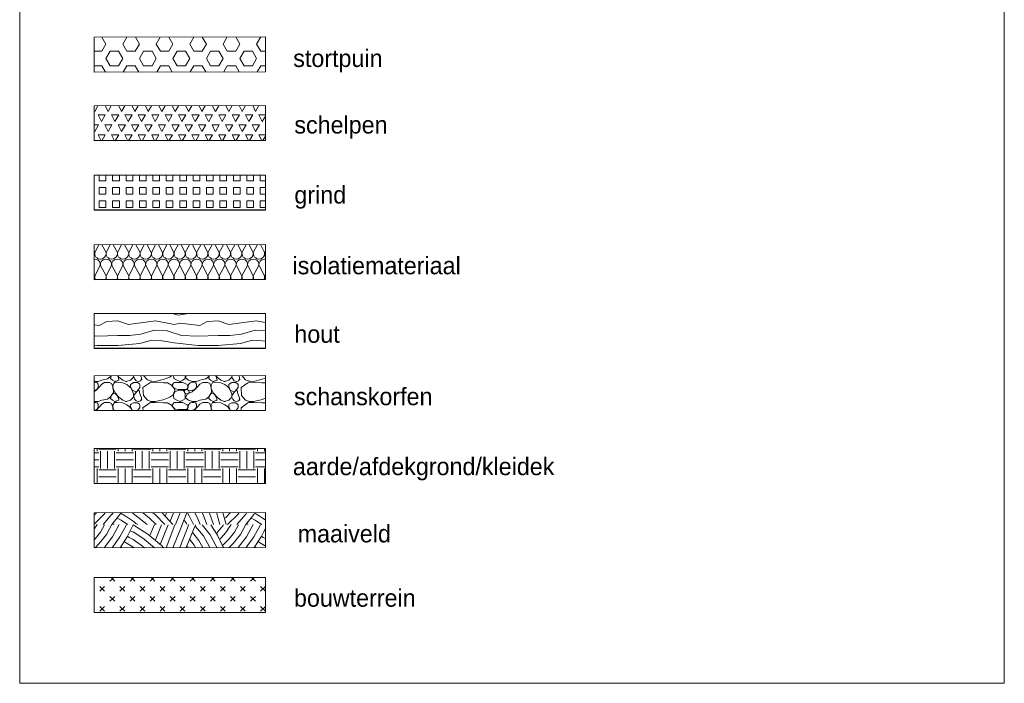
# Model space of a CAD drawing. Header units: millimetres. Extents: x -16321526 to -4431526, y 5084381 to 13484381.
# Tile 35 of 49: x -15394769 to -15112042, y 11851889 to 12042277. Entities that reach past the tile are written whole.
import ezdxf

# ---------------------------------------------------------------- set-up
doc = ezdxf.new("R2010")
doc.units = ezdxf.units.MM
for name, color, linetype, lineweight in [('N-AR-Bouwterrein', 7, 'Continuous', 0), ('N-AR-Grind', 7, 'Continuous', 0), ('N-AR-Grond Overzicht', 7, 'Continuous', 0), ('N-AR-Hout', 7, 'Continuous', 0), ('N-AR-Isolatiemateriaal', 7, 'Continuous', 0), ('N-AR-Maaiveld', 7, 'Continuous', 0), ('N-AR-Schanskorven', 7, 'Continuous', 0), ('N-AR-Schelpen', 7, 'Continuous', 0), ('N-AR-Stortpuin', 7, 'Continuous', 0), ('N-DI-Kadertekening', 7, 'Continuous', 30), ('N-TE-Tekst', 7, 'Continuous', 0), ('N-VH-Bestrating-Bandenlijn', 7, 'Continuous', 0)]:
    doc.layers.add(name, color=color, linetype=linetype, lineweight=lineweight)
doc.styles.add('0.25 (1 200)', font='dgn032.shx', dxfattribs={"height": 0.5})

msp = doc.modelspace()

# ---------------------------------------------------------------- hatches: boundary and pattern name
at = {"layer": 'N-AR-Bouwterrein', "linetype": 'Continuous'}
h = msp.add_hatch(dxfattribs=at)
h.set_pattern_fill('DGN_CROSS1', color=256, scale=30, style=0, pattern_type=2)
h.set_pattern_definition([(45.55341, (-15308278.21, 11889823.82), (5769.99996, 5760.00004), [1936.396, -385342.84]), (314.44659, (-15308278.21, 11891206.22), (5769.99996, -5760.00004), [1936.396, -385342.84]), (44.95, (-15305393.2, 11892704), (2e-05, 5760), [978.35, -7174.6]), (315.05, (-15310471, 11893395), (-2e-05, 5760), [978.35, -7174.6]), (44.95, (-15310471, 11887635), (2e-05, 5760), [978.35, -7174.6]), (315.05, (-15305393.2, 11888326.2), (-2e-05, 5760), [978.35, -7174.6])])
h.paths.add_polyline_path([(-15324212, 11872230), (-15373396, 11872189), (-15373399, 11882225), (-15324229, 11882266)])
at = {"layer": 'N-AR-Grind', "linetype": 'Continuous'}
h = msp.add_hatch(dxfattribs=at)
h.set_pattern_fill('DGN_SQUARE', color=256, scale=20, style=0, pattern_type=2)
h.set_pattern_definition([(0, (-15298775.5, 11996079), (0, 3840), [1925, -1925]), (90, (-15296850.5, 11996079), (-3850, 2e-13), [1920, -1920]), (180, (-15296850.5, 11997999), (-5e-13, -3840), [1925, -1925]), (270, (-15298775.5, 11997999), (3850, -7e-13), [1920, -1920])])
h.paths.add_polyline_path([(-15324212, 11987645), (-15373396, 11987603), (-15373399, 11997640), (-15324229, 11997681)])
at = {"layer": 'N-AR-Grond Overzicht', "linetype": 'Continuous'}
h = msp.add_hatch(dxfattribs=at)
h.set_pattern_fill('DGN_EARTH', color=256, scale=50, style=0, pattern_type=2)
h.set_pattern_definition([(0, (-15296999, 11927978), (0, 9965), [5005, -5005]), (0, (-15296999, 11925985), (0, 9965), [5005, -5005]), (0, (-15296999, 11923992), (0, 9965), [5005, -5005]), (270, (-15291493, 11928477), (10010, -2e-12), [4982.5, -4982.5]), (270, (-15289491, 11928477), (10010, -2e-12), [4982.5, -4982.5]), (270, (-15287489, 11928477), (10010, -2e-12), [4982.5, -4982.5]), (270, (-15296448, 11933459), (10010, -2e-12), [4982.5, -4982.5]), (270, (-15294446, 11933459), (10010, -2e-12), [4982.5, -4982.5]), (270, (-15292444, 11933459), (10010, -2e-12), [4982.5, -4982.5]), (0, (-15291994, 11933011), (0, 9965), [5005, -5005]), (0, (-15291994, 11931018), (0, 9965), [5005, -5005]), (0, (-15291994, 11928975), (0, 9965), [5005, -5005])])
h.paths.add_polyline_path([(-15324212, 11909252), (-15373396, 11909210), (-15373399, 11919247), (-15324229, 11919288)])
at = {"layer": 'N-AR-Hout', "linetype": 'Continuous'}
h = msp.add_hatch(dxfattribs=at)
h.set_pattern_fill('DGN_WOOD4', color=256, scale=300, style=0, pattern_type=2)
h.set_pattern_definition([(354.6552, (-15337918.9, 11972612), (144299, -14400.001), [4637.7, -459135.5]), (10.284, (-15333301.4, 11972180), (230878.4, 43200), [4839.6, -317801.4]), (353.673, (-15328539.5, 11973044), (144299, -14400), [5226.6, -256103.4]), (345.2857, (-15323344.74, 11972467.96), (57719.6, -14400), [2834.65, -564094.44]), (8.8626, (-15320603.1, 11971748), (375177.4, 57600), [4673.4, -462663.1]), (1.1434, (-15315985.5, 11972467.96), (28859.8, -0.0003), [3608.2, -718030.5]), (1.2428, (-15312378, 11972539.96), (28859.8, 9e-05), [3319.66, -660611.9]), (182.0909, (-15309059.14, 11965915.96), (-779214.5999, -28800.0016), [5920.2, -1178119.94]), (177.3218, (-15314975.4, 11965699.96), (-317457.8, 14399.9985), [4622.6, -919900.83]), (161.897, (-15319592.96, 11965915.96), (-750354.798, 244800.0055), [4402.6, -876117.6]), (177.7141, (-15323777.63, 11967283.96), (-375177.4, 14400.002), [3610.35, -718459.23]), (196.472, (-15327385.1, 11967427.96), (-144299, -43199.9997), [4062.8, -808500.75]), (187.4162, (-15331281.2, 11966275.96), (-548336.2, -72000), [3346.9, -666028]), (178.7572, (-15334600.06, 11965843.96), (-634915.6, 14400.005), [3319.66, -660611.9]), (340.384, (-15337919, 11970092), (86579.4, -28800), [3217, -211248.7]), (7.891, (-15334888.66, 11969011.96), (202018.6, 28800), [7866.6, -516575.7]), (349.3086, (-15327096.5, 11970091.96), (230878.4, -43200.001), [5433.4, -1081243.34]), (11.7446, (-15321757.4, 11969084), (202018.6, 43200), [1768.6, -351954.3]), (353.4316, (-15320025.9, 11969444), (115439.2, -14400), [5664.8, -371991.5]), (26.518, (-15314398, 11968796), (4e-05, 14400), [2419, -29834]), (3.8924, (-15312233.7, 11969875.96), (432897, 28799.9967), [3181.9, -633201.66]), (5.1837, (-15337919, 11963036), (144299, 14400), [6375.2, -312386.3]), (15.1241, (-15331569.8, 11963611.96), (317457.8005, 86399.998), [3587.43, -713899.4]), (357.1435, (-15328106.6, 11964548), (28859.8, -4e-05), [2889.6, -286067.5]), (350.557, (-15325220.6, 11964404), (28859.8, 3e-05), [3510.7, -84258]), (353.33924, (-15321757.45, 11963827.96), (865794.0007, -100799.9946), [6828.14, -1358800.02]), (0, (-15314975, 11963036), (0, 14400), [5916.3, -22943.5]), (5.8275, (-15337918.94, 11960227.96), (1125532.1996, 115200.005), [6382.14, -1270045.47]), (14.008, (-15331570, 11960876), (28859.8, 14400), [3569.3, -55919.4]), (357.1435, (-15328106.6, 11961740), (28859.8, -4e-05), [2889.6, -286067.5]), (355.923, (-15325220.6, 11961596), (173158.8, -14400), [4050.6, -198480.5]), (350.1262, (-15321180.25, 11961307.96), (663775.3989, -115200.0059), [6298.15, -1253331.17]), (0, (-15314975, 11960228), (0, 14400), [5916.3, -22943.5])])
h.paths.add_polyline_path([(-15324212, 11947971), (-15373396, 11947930), (-15373399, 11957966), (-15324229, 11958007)])
at = {"layer": 'N-AR-Isolatiemateriaal', "linetype": 'Continuous'}
h = msp.add_hatch(dxfattribs=at)
h.set_pattern_fill('DGN_BATEN', color=256, scale=35, style=0, pattern_type=2)
h.set_pattern_definition([(169.67088, (-15277335.52, 11973566.66), (-74826.935, 13440), [562.18, -111873.68]), (149.4525, (-15277888.6, 11973667.46), (-13013.38, 6720), [396.65, -26046.91]), (140.4356, (-15278230.2, 11973869.1), (-6506.69, 6720), [422.01, -20678.7]), (121.63987, (-15278555.53, 11974137.86), (-29280.10475, 47040.00015), [434.13, -86391.45]), (109.39684, (-15278783.26, 11974507.46), (-9760.0351, 26879.99995), [391.84, -77976.26]), (90, (-15278913.4, 11974877), (-3253.34, 2e-13), [403.2, -6316.8]), (95.5305, (-15278913.4, 11975280.26), (-3253.345, 26880), [168.79, -33588.35]), (61.4253, (-15278929.66, 11975448.26), (26026.7598, 47040.0002), [3366.91, -57849.61]), (91.54066, (-15277319.26, 11978405.06), (-3253.3447, 114240), [605.02, -120398.72]), (109.9558, (-15277335.5, 11979009.86), (-3253.345, 6720), [428.96, -28168.12]), (123.6508, (-15277481.92, 11979413.06), (-13013.3801, 20160), [322.91, -64259.07]), (134.076, (-15277660.9, 11979681.9), (3253.345, -3e-05), [374.16, -8979.74]), (151.83018, (-15277921.13, 11979950.66), (-74826.93466, 40320.0006), [498.21, -99144.56]), (170.97176, (-15278360.33, 11980185.86), (-3253.345, -2e-06), [642.36, -42181.67]), (195.39803, (-15278994.73, 11980286.66), (-22773.415, -6719.9999), [759.26, -49857.84]), (219.05838, (-15279726.73, 11980085.06), (-16266.72493, -13440.0001), [586.56, -116725.93]), (242.93184, (-15280182.2, 11979715.46), (-58560.20935, -114240.00033), [679.195, -135159.82]), (262.1247, (-15280491.27, 11979110.66), (-3253.345, -20160), [474.88, -47013]), (274.6131, (-15280556.34, 11978640.26), (3253.345, -33600), [202.26, -40248.79]), (298.303584, (-15280540.068, 11978438.656), (289547.708567, -537599.99806), [3396.454, -675894.32]), (270, (-15278929.7, 11975448.3), (3253.34, -6e-13), [504, -6216]), (253.40987, (-15278929.66, 11974944.26), (-9760.03496, -33600), [455.77, -90698.83]), (236.3492, (-15279059.8, 11974507.46), (-13013.3801, -20160), [322.91, -64259.07]), (227.39077, (-15279238.73, 11974238.66), (-55306.8646, -60480.00037), [456.53, -90849.31]), (208.16982, (-15279547.8, 11973902.66), (-74826.93466, -40320.0006), [498.21, -99144.56]), (190.9595, (-15279987, 11973667.46), (-68320.24504, -13439.9998), [530.2, -105510.83])])
h.paths.add_polyline_path([(-15324212, 11967702), (-15373396, 11967660), (-15373399, 11977697), (-15324229, 11977738)])
at = {"layer": 'N-AR-Maaiveld', "linetype": 'Continuous'}
h = msp.add_hatch(dxfattribs=at)
h.set_pattern_fill('DGN_GRADE2', color=256, scale=200, style=0, pattern_type=2)
h.set_pattern_definition([(105.65414, (-15297113, 11906943.56), (-38451.5993, 135284.8003), [3562.6, -708953.23]), (115.4136, (-15298074.3, 11910374), (-115354.8015, 241579.9993), [3584, -713212.3]), (123.1174, (-15299612.35, 11913611.17), (-38451.6, 57979.2), [3518.9, -700263.7]), (68.0807, (-15313262.67, 11907958.2), (307612.7996, 763392.8002), [9270.4, -917769.63]), (68.9834, (-15314608.47, 11909552.62), (422967.6001, 1101604.8), [7505.08, -1493511.76]), (67.626, (-15316146.5, 11910953.8), (76903.2, 183600.8), [6060.9, -296985.5]), (68.3015, (-15317492.3, 11912210), (38451.6, 86968.8), [4680, -99321.2]), (66.4802, (-15319030.4, 11913514.53), (230709.6036, 531475.9986), [3372.4, -671106.46]), (105.4472, (-15299035.57, 11906943.56), (-115354.8025, 415517.5994), [3609.13, -718216.17]), (117.7738, (-15299996.86, 11910422.3), (-76903.1994, 144948.0002), [3713.3, -738942.65]), (128.9841, (-15301727.2, 11913707.8), (-38451.5997, 48316.0002), [3667.27, -729786.56]), (109.0864, (-15300765.9, 11906943.6), (-38451.6, 106295.2), [3527.7, -231654.7]), (119.23015, (-15301919.44, 11910277.36), (-38451.6, 67642.4), [3543.43, -705141.65]), (130.964, (-15303649.77, 11913369.6), (-192257.9985, 222253.6013), [3519.14, -700309.26]), (109.8873, (-15302688.5, 11906943.6), (-38451.6, 96632), [2826, -110210.3]), (118.6417, (-15303649.77, 11909600.94), (-153806.4014, 280232.799), [2807.7, -558728.1]), (127.902, (-15304995.6, 11912065.05), (-38451.6, 48316), [2816.7, -560519.1]), (111.2168, (-15304611.06, 11906943.6), (-38451.6, 96632), [2125, -422873.7]), (117.6355, (-15305380.1, 11908924.5), (-76903.2, 144948), [2072.44, -412415.4]), (129.3258, (-15306341.4, 11910760.5), (-230709.602, 280232.798), [2123.6, -422602.24]), (115.5245, (-15306533.6, 11906943.6), (-38451.6, 77305.6), [1338.5, -266369.6]), (116.4456, (-15307110.4, 11908151.5), (-38451.6, 67642.4), [1295, -85045.4]), (117.4304, (-15307687.2, 11909311), (-38451.6, 77305.6), [1252, -249154.4]), (111.6985, (-15308456.2, 11906943.6), (-38451.6, 86968.8), [520, -103481.3]), (128.514, (-15308648.5, 11907427), (-38451.6, 38652.8), [617.5, -61131.7]), (111.6985, (-15309033, 11907910), (-38451.6, 86968.8), [520, -103481.3]), (49.7013, (-15294036.87, 11906943.56), (384516.002, 454170.3984), [3864.35, -769005.8]), (54.52296, (-15291537.5, 11909890.83), (192258.0008, 270569.5996), [3975.17, -791058.8]), (60.73165, (-15289230.4, 11913128), (346064.405, 618444.7972), [3932.46, -782558.6]), (45.15, (-15296728.5, 11906943.6), (38451.6, 28989.6), [4089, -50432]), (52.329, (-15293844.6, 11909842.5), (230709.6, 299559.2), [4089.75, -813860.2]), (61.4055, (-15291345.25, 11913079.7), (269161.1985, 492823.201), [4017.03, -799388.8]), (47.6385, (-15297305.25, 11908876.2), (115354.8, 125621.6), [3138.64, -624589.96]), (50.9727, (-15295190.4, 11911195.37), (38451.5996, 48316.0003), [3358.53, -668348.4]), (61.2397, (-15293075.6, 11913804.4), (38451.6, 67642.4), [3196.7, -316470.1]), (45.9343, (-15298074.3, 11910760.5), (38451.6, 38652.8), [2487.94, -495100.5]), (51.486, (-15296344, 11912548), (38451.6, 38652.8), [2470, -59279.2]), (60.384, (-15294806, 11914481), (38451.6, 57979.2), [2334.2, -75473.4]), (47.4396, (-15298843.3, 11912500), (76903.2, 86968.8), [1705.5, -168845.1]), (55.5473, (-15297689.8, 11913756.1), (153806.402, 222253.599), [1699.2, -338144.2]), (56.448, (-15296728.5, 11915157.3), (38451.6, 48316), [1739.3, -67831.6]), (53.2735, (-15299804.6, 11914191), (76903.2, 106295.2), [964.5, -191938]), (45.15, (-15299228, 11914964), (38451.6, 28989.6), [1090.4, -53430.8]), (54.9232, (-15298458.8, 11915737), (76903.2, 106295.2), [1003.7, -199727]), (51.94654, (-15291537.5, 11906943.56), (422967.6005, 541139.1995), [3742.88, -744832.5]), (56.8435, (-15289230.4, 11909890.83), (38451.5999, 57979.2), [3866.76, -769484.97]), (63.2335, (-15287115.6, 11913128), (307612.796, 608781.6021), [3842.12, -764582.4]), (329.6133, (-15288846, 11910132.4), (38451.6, -19326.4), [1337.2, -132387.2]), (326.1718, (-15287692.4, 11909456), (76903.2, -48316), [1388.6, -137474.2]), (326.1718, (-15286538.8, 11908683), (76903.2, -48316), [1388.6, -137474.2]), (322.986, (-15286154, 11914867), (6e-05, 9663.2), [240.8, -47914.4]), (339.3455, (-15285962, 11914722.4), (38451.6, -9663.2), [411, -81774.8]), (322.986, (-15285577.5, 11914577.5), (6e-05, 9663.2), [240.8, -47914.4]), (322.986, (-15286923, 11913225), (38451.6, -19326.4), [481.6, -47673.6]), (333.315, (-15286539, 11912935), (7e-05, 9663.2), [645.5, -42389.8]), (329.6133, (-15285962, 11912644.8), (38451.6, -19326.4), [668.6, -133055.8]), (327.86, (-15287884.6, 11911678.5), (38451.6, -19326.4), [908.2, -89913.2]), (331.0628, (-15287115.6, 11911195.4), (38451.6, -19326.4), [1098.4, -218587.3]), (325.3518, (-15286154.3, 11910663.9), (38451.6, -28989.6), [934.8, -186028]), (327.3932, (-15323836.86, 11916558.44), (76903.2, -48316), [5021.05, -497084]), (320.3305, (-15319607.2, 11913852.75), (269161.199, -222253.601), [4995.4, -494544.97]), (311.29995, (-15315762.02, 11910663.9), (76903.2, -86968.8), [4952.1, -985466.35]), (68.20267, (-15309802.02, 11906943.56), (730580.41454, 1826344.79416), [10355.25, -2060695.2]), (326.3671, (-15323836.86, 11914480.85), (538322.401, -357538.3985), [3925.5, -781175.25]), (320.7597, (-15320568.5, 11912306.6), (38451.6, -28989.6), [3971.8, -194616.2]), (313.3564, (-15317492.34, 11909794.2), (192258, -202927.2), [3920.6, -780195.4]), (324.5476, (-15323836.9, 11912355), (38451.6, -28989.6), [2832.2, -280386.8]), (322.2291, (-15321529.76, 11910712.2), (38451.6, -28989.6), [2918.65, -580811.9]), (314.1432, (-15319222.66, 11908924.5), (38451.6, -38652.8), [2760.5, -549344.56]), (322.986, (-15323837, 11910132.4), (38451.6, -19326.4), [1685.4, -46469.8]), (321.6974, (-15322491, 11909117.8), (38451.6, -28989.6), [1714.95, -341275.5]), (320.4526, (-15321145.2, 11908054.8), (153806.4, -125621.599), [1745.3, -347316.9]), (322.986, (-15323837, 11907910), (38451.6, -19326.4), [481.6, -47673.6]), (318.666, (-15323452.3, 11907620), (38451.6, -28989.6), [512, -101906.6]), (329.613, (-15323067.8, 11907281.8), (38451.6, -19326.4), [668.6, -133055.8]), (68.3015, (-15311724.6, 11906943.6), (38451.6, 86968.8), [10400.1, -93601.2]), (333.315, (-15291345, 11907185), (7e-05, 9663.2), [215.2, -42820]), (345.893, (-15291153, 11907088.5), (-4e-05, 9663.2), [198.2, -39449]), (270, (-15290960, 11907040), (38452, -7e-12), [96.6, -9566.6]), (333.315, (-15289999.4, 11908779.6), (7e-05, 9663.2), [1291, -41744.2]), (326.8394, (-15288845.9, 11908199.8), (76903.2, -48316), [1148.3, -228512.2]), (326.8394, (-15287884.6, 11907571.7), (76903.2, -48316), [1148.3, -228512.2])])
h.paths.add_polyline_path([(-15324212, 11890823), (-15373396, 11890781), (-15373399, 11900818), (-15324229, 11900859)])
at = {"layer": 'N-AR-Schanskorven', "linetype": 'Continuous'}
h = msp.add_hatch(dxfattribs=at)
h.set_pattern_fill('DGN_STONWL', color=256, scale=200, style=0, pattern_type=2)
h.set_pattern_definition([(160.6467, (-15320527.95, 11944246.1), (-84549, 28872), [1045.5, -208050.9]), (148.422, (-15321514.4, 11944592.6), (-28183, 11548.8), [992.4, -32088.9]), (99.2405, (-15322359.8, 11945112.3), (-28182.999, 167457.6), [877.55, -174632]), (76.916, (-15322500.8, 11945978.4), (28183, 115488), [622.5, -123871.9]), (55.114, (-15322360, 11946584.8), (28183, 34646.4), [492.8, -48783.2]), (25.9481, (-15322078, 11946988.96), (140915, 69292.799), [1253.7, -249487.4]), (358.6959, (-15320950.7, 11947537.5), (28183, -0.0002), [1268.56, -252444.16]), (309.1265, (-15319682.5, 11947508.7), (28183, -28872), [670, -43991.6]), (281.9806, (-15319259.7, 11946989), (28183, -127036.8), [678.84, -135089.7]), (270, (-15319120, 11946325), (28183, -5e-12), [1299.2, -4475.2]), (211.578, (-15319119, 11945025.7), (-9e-05, 5774.4), [827, -32254.3]), (206.185, (-15319823.4, 11944592.6), (-56366, -28872), [785.15, -156245.2]), (0, (-15320528, 11944246), (0, 5774.4), [0, -28183]), (0, (-15320528, 11944246), (0, 5774.4), [0, -28183]), (171.6739, (-15320950.7, 11947710.8), (-112732, 17323.2), [996.9, -198385.6]), (139.2868, (-15321937.1, 11947855.1), (-28183, 23097.6), [929.54, -184978]), (102.5084, (-15322641.7, 11948461.4), (-28183, 121262.4), [650.6, -129474.8]), (50.8735, (-15322782.6, 11949096.6), (28183, 28872), [670, -43991.6]), (15.2796, (-15322359.8, 11949616.3), (28183, 5774.4), [438.2, -87209]), (0, (-15321937, 11949732), (0, 5774.4), [0, -28183]), (0, (-15321937, 11949732), (0, 5774.4), [2113.7, -26069.3]), (333.3964, (-15319823.4, 11949731.8), (197280.9995, -98164.801), [1418.4, -282263]), (309.1265, (-15318555, 11949096.6), (28183, -28872), [223.3, -44438.2]), (281.9806, (-15318414.2, 11948923.4), (28183, -127036.8), [678.84, -135089.7]), (232.381, (-15318273.3, 11948259.3), (-56366, -75067.2), [692.6, -137819.6]), (180, (-15318696, 11947711), (-7e-13, -5774.4), [563.7, -27619.3]), (180, (-15319260, 11947711), (-7e-13, -5774.4), [1691, -26492]), (0, (-15320950.7, 11947711), (0, 5774.4), [0, -28183]), (0, (-15320950.7, 11947711), (0, 5774.4), [0, -28183]), (174.151, (-15318414.2, 11946440.4), (-28183, 5774.4), [566.6, -56094.4]), (129.1265, (-15318978, 11946498), (-28183, 28872), [446.6, -44215]), (112.1327, (-15319259.7, 11946844.6), (-28183, 63518.4), [374, -74430.9]), (50.8735, (-15319400.6, 11947191), (28183, 28872), [223.3, -44438.2]), (50.8735, (-15319259.7, 11947364.3), (28183, 28872), [446.6, -44215]), (346.1868, (-15318977.9, 11947710.8), (112732, -28872), [725.56, -144386.16]), (270, (-15318273, 11947538), (28183, -5e-12), [28.9, -5745.5]), (302.4813, (-15318273.3, 11947508.7), (28183, -46195.2), [787.2, -156652.8]), (215.645, (-15317850.6, 11946844.6), (-28183, -23097.6), [693.6, -68667.5]), (0, (-15318414, 11946440.4), (0, 5774.4), [0, -28183]), (0, (-15318414, 11946440.4), (0, 5774.4), [0, -28183]), (162.916, (-15317005, 11944246), (-28183, 11548.8), [1179.4, -57788.6]), (140.663, (-15318132.4, 11944592.6), (-28183, 17323.2), [1093.2, -35345.6]), (74.829, (-15318977.9, 11945285.5), (28183, 98164.8), [538.5, -107153.9]), (56.3544, (-15318837, 11945805.2), (56366, 86616), [763, -151837.4]), (23.3906, (-15318414.2, 11946440.4), (225464.001, 98164.798), [1381.8, -274976.44]), (40.4876, (-15317146, 11946988.96), (28183, 23097.6), [1111.7, -221225.77]), (45.692, (-15316300.5, 11947710.8), (28183, 23097.6), [807, -39540]), (45.692, (-15315737, 11948288.2), (28183, 23097.6), [403.5, -39943.4]), (49.675, (-15315455, 11948576.9), (28183, 34646.4), [871, -173333.8]), (28.651, (-15314891.3, 11949241), (28183, 17323.2), [963.5, -95382.4]), (1.1738, (-15314045.86, 11949702.93), (253647, 5774.4), [1409.45, -280479.7]), (332.8774, (-15312636.7, 11949731.8), (28183, -11548.8), [633.3, -62696.9]), (289.2196, (-15312073, 11949443), (28183, -75067.2), [1284.2, -84329.2]), (277.1332, (-15311650.3, 11948230.46), (28183.001, -219427.2), [1134.8, -225823.45]), (270, (-15311510, 11947104), (28183, -5e-12), [259.8, -5514.6]), (235.114, (-15311509.4, 11946844.6), (-28183, -34646.4), [1478.3, -47797.7]), (219.337, (-15312355, 11945632), (-28183, -17323.2), [1093.2, -35345.6]), (191.579, (-15313200.4, 11944939), (-0.0001, 5774.4), [1726.1, -27042.4]), (199.3533, (-15314891.35, 11944592.6), (-112732, -40420.8), [1045.5, -208050.9]), (180, (-15315878, 11944246), (-7e-13, -5774.4), [1127.3, -27055.7]), (0, (-15317005, 11944246), (0, 5774.4), [0, -28183]), (0, (-15317005, 11944246), (0, 5774.4), [0, -28183]), (193.8132, (-15316300.5, 11947710.8), (-28183, -5774.4), [725.56, -144386.16]), (193.8132, (-15317005.1, 11947537.5), (-28183, -5774.4), [725.56, -144386.16]), (162.916, (-15317709.6, 11947364.3), (-28183, 11548.8), [589.7, -58378.3]), (113.927, (-15318273.3, 11947537.5), (-28183, 57744), [347.5, -69142.6]), (90, (-15318414, 11947855), (-28183, 2e-12), [346.5, -5428]), (69.422, (-15318414.2, 11948201.6), (28183, 69292.8), [400.9, -79782.4]), (74.829, (-15318273.3, 11948576.9), (28183, 98164.8), [538.5, -107153.9]), (50.8735, (-15318132.4, 11949096.6), (28183, 28872), [670, -43991.6]), (14.3654, (-15317709.6, 11949616.3), (84549, 23097.6), [581.85, -115788.7]), (0, (-15317146, 11949760.7), (0, 5774.4), [563.7, -27619.3]), (341.146, (-15316582.3, 11949760.7), (28183, -11548.8), [446.7, -88896]), (306.902, (-15316159.6, 11949616.3), (28183, -34646.4), [469.4, -93404]), (270, (-15315878, 11949240), (28183, -5e-12), [866.2, -4908.2]), (237.5187, (-15315877.8, 11948374.8), (-28183, -46195.2), [787.2, -156652.8]), (0, (-15316300.5, 11947711), (0, 5774.4), [0, -28183]), (0, (-15316300.5, 11947711), (0, 5774.4), [0, -28183]), (160.6467, (-15307845.6, 11944246.1), (-84549, 28872), [1045.5, -208050.9]), (142.4636, (-15308832, 11944592.6), (-28183, 23097.6), [1421.65, -140743.2]), (129.1265, (-15309959.3, 11945458.7), (-28183, 28872), [1563.2, -43098.4]), (119.0137, (-15310945.73, 11946671.37), (-28182.9997, 51969.6), [1452.67, -289082.06]), (90, (-15311650, 11947942), (-28183, 2e-12), [490.8, -5283.6]), (90, (-15311650, 11948433), (-28183, 2e-12), [490.8, -5283.6]), (62.3936, (-15311650.3, 11948923.4), (28183, 51969.6), [912.3, -181543.2]), (1.9558, (-15311227.6, 11949731.8), (140915, 5774.399), [846, -168350.6]), (354.6793, (-15310382.07, 11949760.7), (253647, -23097.601), [1556.77, -309797.77]), (335.2502, (-15308832, 11949616.3), (84549, -40420.8), [1241.34, -122893]), (322.0964, (-15307704.7, 11949096.6), (28183, -23097.6), [892.95, -177696.3]), (318.9513, (-15307000.1, 11948548), (28183, -23097.6), [747.4, -148734.5]), (293.9268, (-15306436.4, 11948057.2), (28183, -57744), [1737.3, -67752.8]), (270, (-15305732, 11946470), (28183, -5e-12), [1010.5, -4763.9]), (225.692, (-15305732, 11945458.7), (-28183, -23097.6), [1210.4, -39136.5]), (195.2796, (-15306577.4, 11944592.6), (-56366, -17323.2), [1314.7, -86332.5]), (0, (-15307845.6, 11944246), (0, 5774.4), [0, -28183]), (0, (-15307845.6, 11944246), (0, 5774.4), [0, -28183]), (153.815, (-15311086.6, 11944246.1), (-84549, 40420.8), [785.15, -156245.2]), (137.324, (-15311791.2, 11944592.6), (-28183, 23097.6), [766.7, -75901.2]), (78.0194, (-15312354.9, 11945112.3), (28183, 127036.8), [678.84, -135089.7]), (61.529, (-15312214, 11945776.3), (28183, 46195.2), [295.6, -58824]), (47.0878, (-15312073, 11946036.2), (84549, 92390.4), [827.84, -164741.1]), (3.907, (-15311509.4, 11946642.5), (56366, 5774.4), [423.7, -84322.2]), (314.308, (-15311086.6, 11946671.4), (28183, -23097.6), [807, -39540]), (301.387, (-15310523, 11946094), (28183, -40420.8), [541.1, -53572.4]), (292.1327, (-15310241.2, 11945632), (28183, -63518.4), [374, -74430.9]), (281.495, (-15310100.2, 11945285.5), (28183, -132811.2), [707.1, -140715.1]), (197.084, (-15309959.3, 11944592.6), (-28183, -11548.8), [1179.4, -57788.6]), (0, (-15311086.6, 11944246), (0, 5774.4), [141, -28042]), (0, (-15310946, 11944246), (0, 5774.4), [0, -28183]), (0, (-15310946, 11944246), (0, 5774.4), [0, -28183]), (154.0519, (-15305027.3, 11946988.96), (-84549, 40420.7994), [1253.7, -249487.4]), (112.1327, (-15306154.6, 11947537.5), (-28183, 63518.4), [1122.1, -73682.8]), (90, (-15306577, 11948577), (-28183, 2e-12), [519.7, -5254.7]), (45.692, (-15306577.4, 11949096.6), (28183, 23097.6), [201.7, -40145.2]), (31.578, (-15306436.4, 11949241), (-9e-05, 5774.4), [827, -32254.3]), (0, (-15305732, 11949674), (0, 5774.4), [1127.3, -27055.7]), (326.3407, (-15304604.6, 11949674), (28183, -17323.2), [677.2, -134761.3]), (304.886, (-15304041, 11949298.7), (28183, -34646.4), [246.4, -49029.6]), (270, (-15303900, 11949097), (28183, -5e-12), [866.2, -4908.2]), (230.8735, (-15303900, 11948230.5), (-28183, -28872), [1339.8, -43321.7]), (215.6448, (-15304745.5, 11947191), (-28183, -17323.2), [346.8, -69014.3]), (0, (-15305027.3, 11946989), (0, 5774.4), [0, -28183]), (0, (-15305027.3, 11946989), (0, 5774.4), [0, -28183]), (230.8735, (-15303477.2, 11944766), (-28183, -28872), [446.6, -44215]), (197.084, (-15303759, 11944419.4), (-28183, -5774.4), [589.7, -58378.3]), (166.1868, (-15304322.7, 11944246.1), (-112732, 28872), [725.56, -144386.16]), (129.1265, (-15305027.3, 11944419.4), (-28183, 28872), [669.9, -43991.6]), (113.9268, (-15305450, 11944939), (-28183, 57744), [347.5, -69142.6]), (124.886, (-15305591, 11945256.6), (-28183, 34646.4), [246.4, -49029.6]), (78.505, (-15305731.9, 11945458.7), (28183, 132811.2), [707.1, -140715.1]), (50.8735, (-15305591, 11946151.7), (28183, 28872), [893.2, -43768.3]), (50.8735, (-15305027.3, 11946844.6), (28183, 28872), [446.6, -44215]), (22.283, (-15304745.5, 11947191), (9e-05, 5774.4), [456.9, -30000.6]), (0, (-15304323, 11947364.3), (0, 5774.4), [0, -28183]), (328.422, (-15304322.7, 11947364.3), (9e-05, 5774.4), [330.8, -32750.5]), (270, (-15304040, 11947190), (28183, -5e-12), [346.5, -5428]), (288.0238, (-15304040.9, 11946844.6), (28183, -80841.6), [910.9, -90174.9]), (292.1327, (-15303759, 11945978.4), (28183, -63518.4), [748, -74056.9]), (270, (-15303477, 11945286), (28183, -5e-12), [519.7, -5254.7]), (0, (-15303477, 11944766), (0, 5774.4), [0, -28183]), (0, (-15303477, 11944766), (0, 5774.4), [0, -28183]), (161.585, (-15328841.9, 11944275), (-84549, 28872), [1188.16, -236444.1]), (130.325, (-15329969.3, 11944650.3), (-84549, 98164.8), [1742.05, -172462.8]), (93.5805, (-15331096.57, 11945978.44), (-28183.003, 444628.7997), [2256.42, -449027.66]), (35.0872, (-15331237.5, 11948230.46), (56366, 40420.801), [2410.93, -238681.9]), (17.084, (-15329264.7, 11949616.3), (28183, 11548.8), [294.8, -58673.1]), (2.607, (-15328982.85, 11949702.9), (112732, 5774.399), [1269.55, -252640.23]), (356.5514, (-15327714.6, 11949760.67), (197281.0002, -11548.7983), [2399.9, -477580.25]), (0, (-15325319, 11949616.3), (0, 5774.4), [1127.3, -27055.7]), (328.422, (-15324191.7, 11949616.3), (28183, -11548.8), [1323.3, -31758]), (308.3603, (-15323064.4, 11948923.4), (28183, -34646.4), [1362.37, -271110.85]), (286.964, (-15322219, 11947855.1), (28183, -86616), [483, -96110.3]), (246.547, (-15322078, 11947393.17), (-84548.9997, -196329.6), [1416.24, -281831.86]), (216.916, (-15322641.7, 11946094), (-28183, -23097.6), [1057.5, -104692.8]), (199.3533, (-15323487.2, 11945458.75), (-112732, -40420.8), [2090.96, -207005.4]), (192.98, (-15325460, 11944765.8), (-197281, -46195.201), [2313.76, -229062.24]), (178.5329, (-15327714.6, 11944246.1), (-28183, -3e-05), [1127.7, -224410.24]), (0, (-15328842, 11944275), (0, 5774.4), [0, -28183]), (0, (-15328842, 11944275), (0, 5774.4), [0, -28183])])
h.paths.add_polyline_path([(-15324212, 11930150), (-15373396, 11930108), (-15373399, 11940144), (-15324229, 11940186)])
at = {"layer": 'N-AR-Schelpen', "linetype": 'Continuous'}
h = msp.add_hatch(dxfattribs=at)
h.set_pattern_fill('DGN_TRIANG', color=256, scale=20, style=0, pattern_type=2)
h.set_pattern_definition([(0, (-15349261.7, 12026456.6), (0, 5760), [2079, -1771]), (239.94558, (-15347182.68, 12026456.596), (-173249.9997, -299520.00016), [2229.334, -443637.39]), (116.51039, (-15348299.18, 12024526.996), (-11550.00006, 23039.99997), [2156.33, -429109.824]), (0, (-15350224, 12023576.6), (0, 5760), [1116.5, -2733.5]), (239.94558, (-15349107.68, 12023576.596), (-173249.9997, -299520.00016), [2229.334, -443637.39]), (0, (-15347336.7, 12023576.6), (0, 5760), [943.25, -2906.75]), (116.05086, (-15346393.43, 12021646.996), (-115499.99964, 236160.00017), [2147.807, -427413.677])])
h.paths.add_polyline_path([(-15324212, 12007588), (-15373396, 12007546), (-15373399, 12017583), (-15324229, 12017624)])
at = {"layer": 'N-AR-Stortpuin', "linetype": 'Continuous'}
h = msp.add_hatch(dxfattribs=at)
h.set_pattern_fill('DGN_HEX', color=256, scale=50, style=0, pattern_type=2)
h.set_pattern_definition([(0, (-15296718, 12041514), (0, 8313.8), [2402.5, -7207.5]), (239.974, (-15293114, 12043592.7), (-9610, -8313.8), [2400.6, -16804.3]), (120.026, (-15293114, 12043592.7), (-9610, 8313.8), [2400.6, -16804.3]), (0, (-15296718, 12045671), (0, 8313.8), [2402.5, -7207.5]), (239.974, (-15296717.8, 12045671), (-9610, -8313.8), [2400.6, -16804.3]), (120.026, (-15296717.8, 12041514.2), (-9610, 8313.8), [2400.6, -16804.3]), (0, (-15291913, 12041514), (0, 8313.8), [2402.5, -7207.5]), (239.974, (-15291912.8, 12041514.2), (-9610, -8313.8), [2400.6, -16804.3]), (120.026, (-15297919, 12039435.8), (-9610, 8313.8), [2400.6, -16804.3]), (239.974, (-15297919, 12047749.6), (-9610, -8313.8), [2400.6, -16804.3]), (0, (-15291913, 12045671), (0, 8313.8), [2402.5, -7207.5]), (120.026, (-15291912.8, 12045671), (-9610, 8313.8), [2400.6, -16804.3])])
h.paths.add_polyline_path([(-15324212, 12027295), (-15373396, 12027253), (-15373399, 12037289), (-15324229, 12037330)])

# ---------------------------------------------------------------- linework, layer by layer
at = {"layer": 'N-AR-Bouwterrein', "color": 7, "lineweight": 0, "flags": 128}
msp.add_lwpolyline([(-15324212, 11872230), (-15373396, 11872189), (-15373399, 11882225), (-15324229, 11882266), (-15324212, 11872230)], dxfattribs=at)
at = {"layer": 'N-AR-Grind', "color": 7, "lineweight": 0}
msp.add_line((-15373396, 11987724), (-15324213, 11987724), dxfattribs=at)
at = {"layer": 'N-AR-Grind', "color": 7, "lineweight": 0, "flags": 128}
msp.add_lwpolyline([(-15324212, 11987645), (-15373396, 11987603), (-15373399, 11997640), (-15324229, 11997681), (-15324212, 11987645)], dxfattribs=at)
at = {"layer": 'N-AR-Grond Overzicht', "linetype": 'Continuous', "flags": 128}
msp.add_lwpolyline([(-15324212, 11909252), (-15373396, 11909210), (-15373399, 11919247), (-15324229, 11919288), (-15324212, 11909252)], dxfattribs=at)
at = {"layer": 'N-AR-Hout', "linetype": 'Continuous', "flags": 128}
msp.add_lwpolyline([(-15324212, 11947971), (-15373396, 11947930), (-15373399, 11957966), (-15324229, 11958007), (-15324212, 11947971)], dxfattribs=at)
at = {"layer": 'N-AR-Isolatiemateriaal', "color": 7, "lineweight": 0}
msp.add_line((-15373396, 11967781), (-15324213, 11967781), dxfattribs=at)
at = {"layer": 'N-AR-Isolatiemateriaal', "color": 7, "lineweight": 0, "flags": 128}
msp.add_lwpolyline([(-15324212, 11967702), (-15373396, 11967660), (-15373399, 11977697), (-15324229, 11977738), (-15324212, 11967702)], dxfattribs=at)
at = {"layer": 'N-AR-Maaiveld', "color": 7, "lineweight": 0, "flags": 128}
msp.add_lwpolyline([(-15324212, 11890823), (-15373396, 11890781), (-15373399, 11900818), (-15324229, 11900859), (-15324212, 11890823)], dxfattribs=at)
at = {"layer": 'N-AR-Schanskorven', "linetype": 'Continuous', "flags": 128}
msp.add_lwpolyline([(-15324212, 11930150), (-15373396, 11930108), (-15373399, 11940144), (-15324229, 11940186), (-15324212, 11930150)], dxfattribs=at)
at = {"layer": 'N-AR-Schelpen', "color": 7, "lineweight": 0}
msp.add_line((-15373396, 12007667), (-15324213, 12007667), dxfattribs=at)
at = {"layer": 'N-AR-Schelpen', "color": 7, "lineweight": 0, "flags": 128}
msp.add_lwpolyline([(-15324212, 12007588), (-15373396, 12007546), (-15373399, 12017583), (-15324229, 12017624), (-15324212, 12007588)], dxfattribs=at)
at = {"layer": 'N-AR-Stortpuin', "color": 7, "lineweight": 0, "flags": 128}
msp.add_lwpolyline([(-15324212, 12027295), (-15373396, 12027253), (-15373399, 12037289), (-15324229, 12037330), (-15324212, 12027295)], dxfattribs=at)
at = {"layer": 'N-DI-Kadertekening', "lineweight": 13, "flags": 128}
msp.add_lwpolyline([(-15394738, 12232666), (-15112042, 12232643), (-15112073, 11851889), (-15394769, 11851912), (-15394738, 12232666)], dxfattribs=at)
at = {"layer": 'N-VH-Bestrating-Bandenlijn', "linetype": 'Continuous'}
msp.add_line((-15373396, 11948051), (-15324213, 11948051), dxfattribs=at)

# ---------------------------------------------------------------- texts
at = {"layer": 'N-TE-Tekst', "char_height": 5000, "attachment_point": 7, "rotation": 0.00046, "line_spacing_factor": 0.8, "style": '0.25 (1 200)'}
for s, insert in [('{\\Fdgn000|c0;\\C256;stortpuin}', (-15316218, 12027206)), ('{\\Fdgn000|c0;\\C256;schelpen}', (-15315900, 12008112)), ('{\\Fdgn000|c0;\\C256;grind}', (-15315900, 11988036)), ('{\\Fdgn000|c0;\\C256;isolatiemateriaal}', (-15316430, 11969166)), ('{\\Fdgn000|c0;\\C256;hout}', (-15315900, 11949515)), ('{\\Fdgn000|c0;\\C256;schanskorfen}', (-15316006, 11931602)), ('{\\Fdgn000|c0;\\C256;aarde/afdekgrond/kleidek}', (-15316324, 11910094)), ('{\\Fdgn000|c0;\\C256;maaiveld}', (-15314945, 11892246)), ('{\\Fdgn000|c0;\\C256;bouwterrein}', (-15316006, 11873789))]:
    msp.add_mtext(s, dxfattribs=dict(at, insert=insert))

doc.saveas('drawing.dxf')
